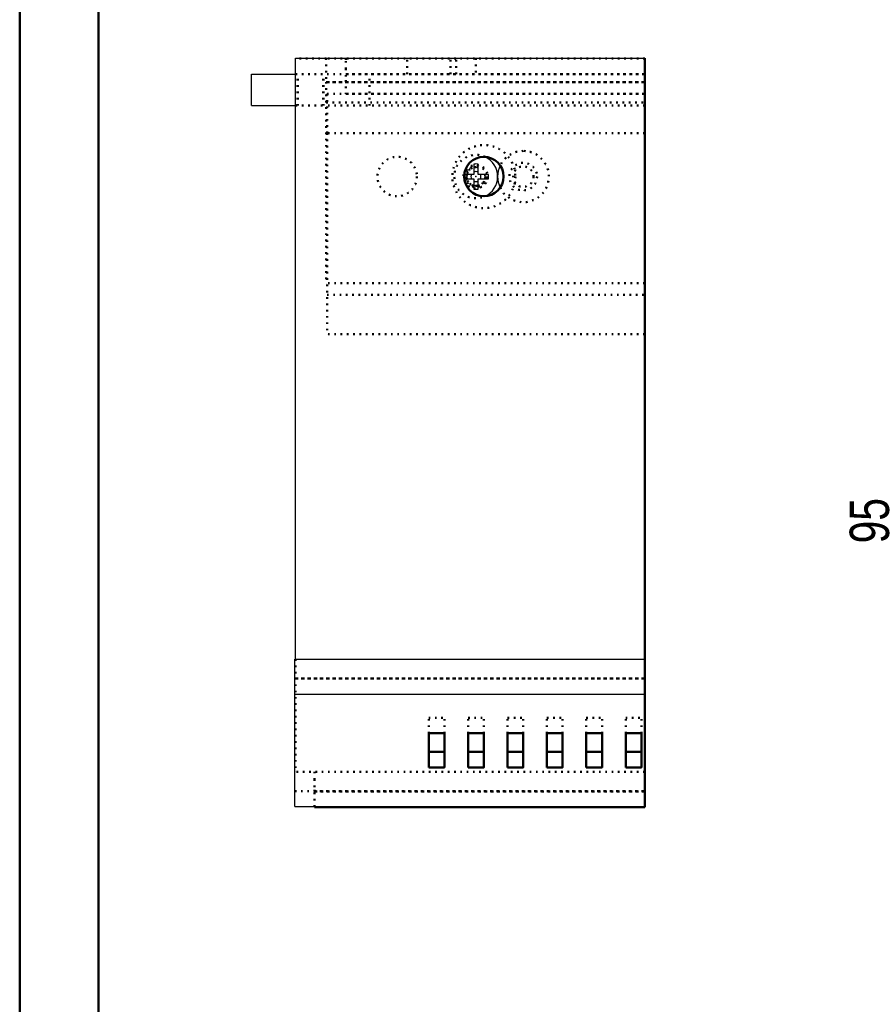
# Model space of a CAD drawing. Extents: x 3970 to 6010, y 1229 to 2654.
# Tile 2 of 17: x 3970 to 4241, y 1745 to 2057. Entities that reach past the tile are written whole.
import ezdxf

# ---------------------------------------------------------------- set-up
doc = ezdxf.new("R2010")
doc.units = 0
doc.header["$MEASUREMENT"] = 0
doc.linetypes.add('DOT', pattern=[2, 0.5, -1.5])
doc.layers.get('0').update_dxf_attribs({"linetype": 'CONTINUOUS'})
doc.layers.add('LE_ALL', color=7, linetype='CONTINUOUS', lineweight=50)
doc.layers.add('TXT_YELLOW', color=2, linetype='CONTINUOUS')

msp = doc.modelspace()

# ---------------------------------------------------------------- linework, layer by layer
for p, q in [((4043.32, 2039.59), (4057.32, 2039.59)), ((4043.32, 2029.59), (4043.32, 2039.59)), ((4113.87, 2007.79), (4110.86, 2007.79)), ((4110.86, 2006.39), (4113.87, 2006.39)), ((4057.07, 1854.04), (4168.13, 1854.04)), ((4057.07, 1850.19), (4057.07, 1854.04)), ((4057.32, 1854.04), (4168.13, 1854.04)), ((4057.07, 1842.96), (4057.07, 1844.3)), ((4057.07, 1842.96), (4168.13, 1842.96)), ((4057.07, 1807.26), (4168.13, 1807.26)), ((4063.32, 1807.26), (4168.13, 1807.26)), ((4063.32, 1807.09), (4063.32, 1807.1)), ((4063.32, 1807.09), (4168.13, 1807.09))]:
    msp.add_line(p, q)
for points in [[(4057.32, 1854.04), (4057.32, 2044.6), (4168.13, 2044.6)], [(4043.32, 2029.59), (4057.32, 2029.59)], [(4057.07, 1844.3), (4057.07, 1846.81), (4057.07, 1850.19)], [(4057.07, 1807.26), (4057.07, 1842.96), (4168.13, 1842.96)], [(4063.32, 1807.19), (4063.32, 1807.26)], [(4063.32, 1807.1), (4063.32, 1807.14), (4063.32, 1807.19)]]:
    msp.add_lwpolyline(points)
for points in [[(4118.51, 2007.79), (4115.27, 2007.79), (4115.27, 2011.03, 0.08818), (4113.87, 2011.03), (4113.87, 2007.79)], [(4117.46, 2000.85, 0.292121), (4121.44, 2007.09, 0.292121), (4117.46, 2013.33)], [(4113.87, 2006.39), (4113.87, 2003.15, 0.08818), (4115.27, 2003.15), (4115.27, 2006.39), (4118.51, 2006.39, 0.08818), (4118.51, 2007.79)]]:
    msp.add_lwpolyline(points, format="xyb")
for centre, radius, start, end in [((4114.57, 2007.09), 2.88, 75.93, 104.07), ((4114.57, 2007.09), 1.59, 63.8358, 116.1642), ((4129.57, 2007.09), 8.12, 154.412, -154.412), ((4114.57, 2007.09), 2.88, 165.93, -165.93), ((4114.57, 2007.09), 1.59, 153.8358, -153.8358), ((4114.57, 2007.09), 1.59, -116.1642, -63.8358), ((4114.57, 2007.09), 1.59, -26.1642, 26.1642), ((4114.57, 2007.09), 2.88, -14.07, 14.07), ((4114.57, 2007.09), 2.88, -104.07, -75.93)]:
    msp.add_arc(centre, radius, start, end)
msp.add_point((4114.57, 2007.09))
at = {"layer": 'LE_ALL', "color": 1, "linetype": 'DOT'}
for p, q in [((4057.32, 2044.6), (4057.32, 2044.6)), ((4057.32, 2044.59), (4057.32, 2044.59)), ((4067.07, 2044.59), (4057.32, 2044.59)), ((4067.07, 2044.59), (4067.07, 2037.09)), ((4168.13, 2044.59), (4067.07, 2044.59)), ((4073.32, 2044.59), (4073.32, 2044.59)), ((4092.69, 2039.59), (4092.69, 2044.59)), ((4106.44, 2039.59), (4106.44, 2044.59)), ((4108.32, 2044.59), (4108.32, 2044.59)), ((4108.32, 2039.59), (4108.32, 2044.59)), ((4114.57, 2044.59), (4114.57, 2044.59)), ((4114.57, 2044.59), (4114.57, 2044.59)), ((4168.13, 2044.6), (4168.13, 2044.6)), ((4168.13, 2044.59), (4168.13, 2044.59)), ((4168.13, 2044.59), (4168.13, 2044.59)), ((4168.13, 2044.59), (4168.13, 2044.59)), ((4043.32, 2039.59), (4043.32, 2039.59)), ((4057.32, 2039.59), (4080.82, 2039.59)), ((4057.94, 2029.59), (4057.94, 2039.59)), ((4058.07, 2029.59), (4058.07, 2039.59)), ((4066.07, 2029.59), (4066.07, 2039.59)), ((4066.19, 2029.59), (4066.19, 2039.59)), ((4168.13, 2039.59), (4073.32, 2039.59)), ((4073.32, 2039.59), (4073.32, 2039.59)), ((4073.32, 2039.59), (4168.13, 2039.59)), ((4080.82, 2039.59), (4080.82, 2039.59)), ((4080.82, 2029.59), (4080.82, 2039.59)), ((4108.32, 2039.59), (4108.32, 2039.59)), ((4114.57, 2039.59), (4114.57, 2039.59)), ((4168.13, 2039.59), (4168.13, 2039.59)), ((4168.13, 2039.59), (4168.13, 2039.59)), ((4168.13, 2037.09), (4067.07, 2037.09)), ((4067.07, 2037.09), (4067.07, 1973.34)), ((4067.07, 2037.09), (4168.13, 2037.09)), ((4073.32, 2037.65), (4073.32, 2037.65)), ((4067.32, 2033.34), (4067.32, 2033.34)), ((4073.32, 2033.34), (4073.32, 2033.34)), ((4073.32, 2033.34), (4073.32, 2033.34)), ((4168.13, 2033.34), (4073.32, 2033.34)), ((4168.13, 2033.34), (4168.13, 2033.34)), ((4168.13, 2033.34), (4168.13, 2033.34)), ((4168.13, 2033.34), (4168.13, 2033.34)), ((4067.07, 2030.6), (4168.13, 2030.6)), ((4043.32, 2029.59), (4043.32, 2029.59)), ((4057.32, 2029.59), (4067.07, 2029.59)), ((4168.13, 2029.59), (4067.07, 2029.59)), ((4080.82, 2029.59), (4080.82, 2029.59)), ((4067.32, 2020.85), (4067.32, 2020.85)), ((4067.32, 2020.85), (4067.32, 1957.1)), ((4168.13, 2020.85), (4067.32, 2020.85)), ((4168.13, 2020.85), (4168.13, 2020.85)), ((4110.86, 2007.79), (4110.63, 2007.79)), ((4110.63, 2006.39), (4110.86, 2006.39)), ((4113.87, 2007.79), (4113.87, 2007.79)), ((4113.87, 2006.39), (4113.87, 2006.39)), ((4115.27, 2007.79), (4115.27, 2007.79)), ((4115.27, 2006.39), (4115.27, 2006.39)), ((4067.07, 1973.34), (4067.07, 1973.34)), ((4067.07, 1973.34), (4067.07, 1973.34)), ((4067.07, 1973.34), (4067.07, 1973.34)), ((4168.13, 1973.34), (4067.07, 1973.34)), ((4168.13, 1973.34), (4168.13, 1973.34)), ((4168.13, 1973.34), (4168.13, 1973.34)), ((4168.13, 1969.59), (4168.13, 1969.59)), ((4067.32, 1957.1), (4067.32, 1957.1)), ((4168.13, 1957.1), (4067.32, 1957.1)), ((4168.13, 1957.1), (4168.13, 1957.1)), ((4057.07, 1854.04), (4057.07, 1854.04)), ((4057.32, 1854.04), (4057.32, 1818.34)), ((4057.32, 1854.04), (4057.32, 1854.04)), ((4168.13, 1854.04), (4168.13, 1854.04)), ((4168.13, 1854.04), (4168.13, 1854.04)), ((4057.07, 1847.89), (4168.13, 1847.89)), ((4168.13, 1847.89), (4057.07, 1847.89)), ((4099.57, 1835.46), (4104.57, 1835.46)), ((4099.57, 1830.54), (4099.57, 1835.46)), ((4104.57, 1830.54), (4104.57, 1835.46)), ((4112.07, 1835.46), (4117.07, 1835.46)), ((4112.07, 1830.54), (4112.07, 1835.46)), ((4117.07, 1830.54), (4117.07, 1835.46)), ((4124.57, 1835.46), (4129.57, 1835.46)), ((4124.57, 1830.54), (4124.57, 1835.46)), ((4129.57, 1830.54), (4129.57, 1835.46)), ((4137.07, 1835.46), (4142.07, 1835.46)), ((4137.07, 1830.54), (4137.07, 1835.46)), ((4142.07, 1830.54), (4142.07, 1835.46)), ((4149.57, 1835.46), (4154.57, 1835.46)), ((4149.57, 1830.54), (4149.57, 1835.46)), ((4154.57, 1830.54), (4154.57, 1835.46)), ((4162.07, 1835.46), (4167.07, 1835.46)), ((4162.07, 1830.54), (4162.07, 1835.46)), ((4167.07, 1830.54), (4167.07, 1835.46)), ((4057.32, 1818.34), (4057.32, 1818.34)), ((4168.13, 1818.34), (4057.32, 1818.34)), ((4063.32, 1818.34), (4063.32, 1818.34)), ((4063.32, 1818.34), (4063.32, 1815.95)), ((4168.13, 1818.34), (4063.32, 1818.34)), ((4168.13, 1818.34), (4168.13, 1818.34)), ((4168.13, 1818.34), (4168.13, 1818.34)), ((4063.32, 1815.95), (4063.32, 1813.92)), ((4057.07, 1812.19), (4168.13, 1812.19)), ((4063.32, 1813.92), (4063.32, 1812.57)), ((4063.32, 1812.57), (4063.32, 1812.19)), ((4063.32, 1812.09), (4168.13, 1812.09)), ((4063.32, 1812.09), (4063.32, 1812.09)), ((4168.13, 1812.09), (4063.32, 1812.09)), ((4168.13, 1812.09), (4168.13, 1812.09)), ((4063.32, 1807.09), (4063.32, 1807.09)), ((4168.13, 1807.09), (4168.13, 1807.09))]:
    msp.add_line(p, q, dxfattribs=at)
at = {"layer": 'LE_ALL', "color": 4}
for p, q in [((4168.13, 2044.6), (4168.13, 1854.04)), ((4168.13, 1854.04), (4168.13, 1850.19)), ((4168.13, 1850.19), (4168.13, 1846.81)), ((4168.13, 1846.81), (4168.13, 1844.3)), ((4168.13, 1844.3), (4168.13, 1842.96)), ((4168.13, 1842.96), (4168.13, 1807.26)), ((4168.13, 1807.26), (4168.13, 1807.19)), ((4168.13, 1807.19), (4168.13, 1807.14)), ((4168.13, 1807.14), (4168.13, 1807.1)), ((4168.13, 1807.1), (4168.13, 1807.09))]:
    msp.add_line(p, q, dxfattribs=at)
at = {"layer": 'LE_ALL'}
for p, q in [((4104.57, 1824.61), (4099.57, 1824.61)), ((4117.07, 1824.61), (4112.07, 1824.61)), ((4129.57, 1824.61), (4124.57, 1824.61)), ((4142.07, 1824.61), (4137.07, 1824.61)), ((4154.57, 1824.61), (4149.57, 1824.61)), ((4167.07, 1824.61), (4162.07, 1824.61)), ((4063.32, 1807.09), (4168.13, 1807.09))]:
    msp.add_line(p, q, dxfattribs=at)
at = {"layer": 'LE_ALL', "color": 10}
for points in [[(3969.79, 1228.92), (6009.79, 1228.92), (6009.79, 2653.92), (3969.79, 2653.92), (3969.79, 1228.92)], [(3994.79, 1253.92), (5984.79, 1253.92), (5984.79, 2628.92), (3994.79, 2628.92), (3994.79, 1253.92)]]:
    msp.add_lwpolyline(points, dxfattribs=at)
at = {"layer": 'LE_ALL', "color": 1, "linetype": 'DOT'}
for points in [[(4073.32, 2044.59), (4073.32, 2043.74), (4073.32, 2041.3), (4073.32, 2037.65), (4073.32, 2033.34)], [(4114.57, 2044.59), (4114.57, 2039.59), (4114.57, 2039.59)], [(4067.32, 2020.85), (4067.32, 2033.34), (4168.13, 2033.34)], [(4067.32, 1969.59), (4067.32, 1969.59), (4168.13, 1969.59)], [(4063.32, 1807.26), (4063.32, 1812.19), (4168.13, 1812.19)]]:
    msp.add_lwpolyline(points, dxfattribs=at)
for points in [[(4122.24, 2010.6, -0.288692), (4129.57, 2015.22, -1.811721), (4122.24, 2003.58)], [(4117.45, 2006.32, -0.339113), (4114.57, 2004.11, -1.140985), (4115.34, 2009.97)], [(4117.45, 2006.32, -2.026238), (4114.57, 2010.08, -0.06585), (4115.34, 2009.97)]]:
    msp.add_lwpolyline(points, format="xyb", dxfattribs=at)
at = {"layer": 'LE_ALL'}
for points in [[(4099.57, 1819.69), (4104.57, 1819.69), (4104.57, 1830.54), (4099.57, 1830.54), (4099.57, 1819.69)], [(4112.07, 1819.69), (4117.07, 1819.69), (4117.07, 1830.54), (4112.07, 1830.54), (4112.07, 1819.69)], [(4124.57, 1819.69), (4129.57, 1819.69), (4129.57, 1830.54), (4124.57, 1830.54), (4124.57, 1819.69)], [(4137.07, 1819.69), (4142.07, 1819.69), (4142.07, 1830.54), (4137.07, 1830.54), (4137.07, 1819.69)], [(4149.57, 1819.69), (4154.57, 1819.69), (4154.57, 1830.54), (4149.57, 1830.54), (4149.57, 1819.69)], [(4162.07, 1819.69), (4167.07, 1819.69), (4167.07, 1830.54), (4162.07, 1830.54), (4162.07, 1819.69)]]:
    msp.add_lwpolyline(points, dxfattribs=at)
at = {"layer": 'LE_ALL', "color": 1, "linetype": 'DOT'}
for centre, radius in [((4117.07, 2007.09), 10), ((4089.57, 2007.09), 6.25), ((4129.57, 2007.09), 4.38), ((4114.57, 2007.09), 3.75), ((4114.57, 2007.09), 3.34), ((4114.57, 2007.09), 3.34), ((4129.57, 2007.09), 3.25)]:
    msp.add_circle(centre, radius, dxfattribs=at)
at = {"layer": 'LE_ALL'}
msp.add_circle((4117.07, 2007.09), 6.25, dxfattribs=at)
at = {"layer": 'LE_ALL', "color": 1, "linetype": 'DOT'}
for radius, start, end in [(6.88, 65.1367, -65.1367), (4, 169.9213, -169.9213)]:
    msp.add_arc((4114.57, 2007.09), radius, start, end, dxfattribs=at)

# ---------------------------------------------------------------- texts
at = {"layer": 'TXT_YELLOW', "width": 0.774}
msp.add_text('95', height=12.5, rotation=90.0002, dxfattribs=at).set_placement((4245.64, 1890.76))

doc.saveas('drawing.dxf')
